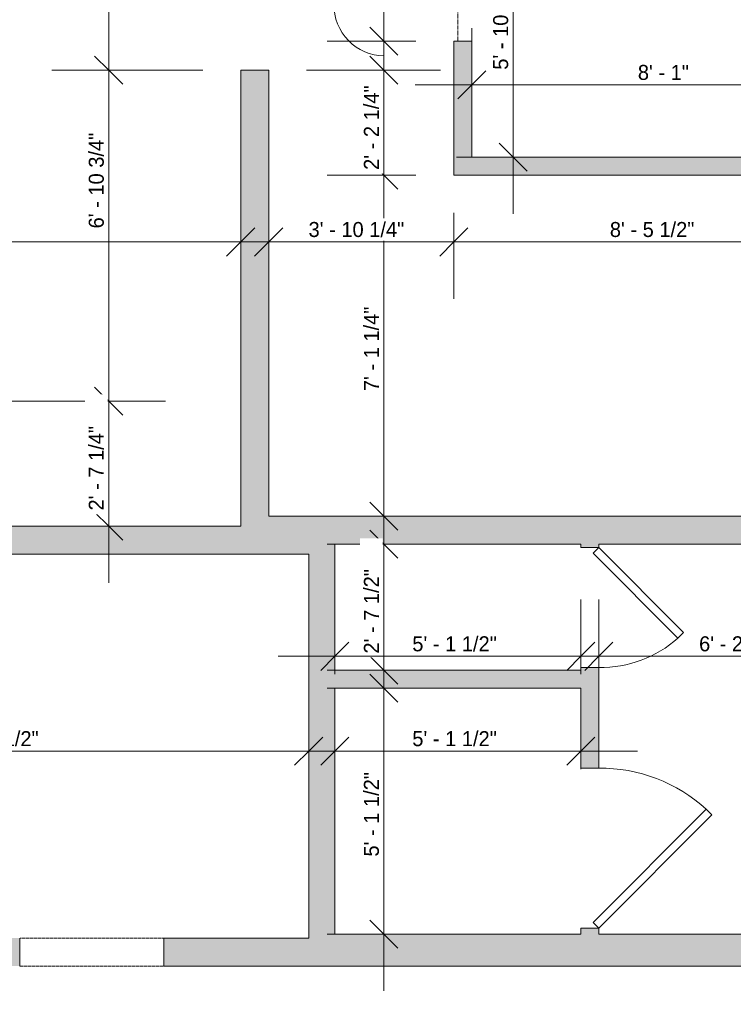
# Model space of a CAD drawing. Header units: inches. Extents: x -294 to 1117, y -522 to 519.
# Tile 5 of 8: x 19 to 197, y 20 to 266. Entities that reach past the tile are written whole.
import ezdxf

# ---------------------------------------------------------------- set-up
doc = ezdxf.new("R2010")
doc.units = ezdxf.units.IN
doc.header["$MEASUREMENT"] = 0
doc.linetypes.add('Dash', pattern=[0.23622, 0.11811, -0.11811])
doc.linetypes.add('Overhead', pattern=[0.15625, 0.09375, -0.0625])
for name, color, linetype, lineweight in [('A-ANNO-DIMS', 211, 'Continuous', 9), ('A-ANNO-DIMS-120', 211, 'Continuous', 9), ('A-AREA', 32, 'Dash', 9), ('A-DETL-GENF', 92, 'Overhead', 9), ('A-DETL-MEDM', 90, 'Continuous', 9), ('A-DOOR', 31, 'Continuous', 9), ('A-WALL', 90, 'Continuous', 9), ('A-WALL-PATT', 111, 'Continuous', 9)]:
    doc.layers.add(name, color=color, linetype=linetype, lineweight=lineweight)
doc.styles.add('Inter', font='txt', dxfattribs={"height": 3.75})
doc.dimstyles.new('Linear_-_1_32__Inter__Imperial__SMALL', dxfattribs={"dimscale": 12, "dimtxt": 4.969925, "dimasz": 0.585938, "dimexe": 1.181102, "dimexo": 0.787402, "dimgap": 0, "dimtad": 1, "dimrnd": 0.25, "dimzin": 1, "dimdsep": 46, "dimlunit": 4, "dimtxsty": 'Inter', "dimblk1": 'OBLIQUE', "dimblk2": 'OBLIQUE', "dimsah": 1, "dimcen": 0.09, "dimdle": 1.181102, "dimazin": 0, "dimtfac": 1, "dimtdec": 4, "dimtix": 1, "dimtmove": 0, "dimatfit": 3, "dimfxl": 1, "dimtvp": 1, "dimtfill": 1, "dimfrac": 2, "dimtolj": 1, "dimtzin": 0, "dimarcsym": 2})
doc.dimstyles.new('Linear_-_1_32__Inter__Imperial__SMALL_1', dxfattribs={"dimscale": 12, "dimtxt": 4.969925, "dimasz": 0.585938, "dimexe": 1.181102, "dimexo": 0.787402, "dimgap": 0, "dimtad": 1, "dimrnd": 0.25, "dimzin": 1, "dimdsep": 46, "dimlunit": 4, "dimtxsty": 'Inter', "dimblk1": 'OBLIQUE', "dimblk2": 'OBLIQUE', "dimsah": 1, "dimcen": 0.09, "dimdle": 1.181102, "dimazin": 0, "dimtfac": 1, "dimtdec": 4, "dimtix": 1, "dimtmove": 2, "dimatfit": 3, "dimfxl": 1, "dimtvp": 1, "dimtfill": 1, "dimfrac": 2, "dimtolj": 1, "dimtzin": 0, "dimarcsym": 2})
doc.dimstyles.new('Linear_-_1_32__Inter__Imperial__SMALL_2', dxfattribs={"dimscale": 12, "dimtxt": 4.969925, "dimasz": 0.585938, "dimexe": 1.181102, "dimexo": 0.787402, "dimgap": 0, "dimtad": 1, "dimrnd": 0.25, "dimzin": 1, "dimdsep": 46, "dimlunit": 4, "dimtxsty": 'Inter', "dimblk1": 'OBLIQUE', "dimblk2": 'OBLIQUE', "dimsah": 1, "dimcen": 0.09, "dimdle": 1.181102, "dimazin": 0, "dimtfac": 1, "dimtdec": 4, "dimtix": 1, "dimtmove": 1, "dimatfit": 3, "dimfxl": 1, "dimtvp": 1, "dimtfill": 1, "dimfrac": 2, "dimtolj": 1, "dimtzin": 0, "dimarcsym": 2})

# ---------------------------------------------------------------- blocks, each defined once
blk = doc.blocks.new('Planitar - Single Door_Flush Panel - 2_-6_ x 6_-8_ 45-4186511-Main Floor Dimension Plan')
at = {"layer": 'A-DOOR', "lineweight": 18}
for p, q in [((13.58, -0.83), (-7.63, -22.04)), ((15, -2.25), (-6.21, -23.46)), ((15, -2.25), (13.58, -0.83)), ((-6.21, -23.46), (-7.63, -22.04))]:
    blk.add_line(p, q, dxfattribs=at)
at = {"layer": 'A-DOOR'}
blk.add_arc((14.46, -2.55), 29.46, 179.4247, 221.4255, dxfattribs=at)
blk = doc.blocks.new('Planitar - Single Door_Flush Panel - 3_-4_ x 6_-8_ 45-4179040-Main Floor Dimension Plan')
at = {"layer": 'A-DOOR', "lineweight": 18}
for p, q in [((-8.28, 30.53), (-9.7, 29.11)), ((20, 2.25), (-8.28, 30.53)), ((18.58, 0.83), (-9.7, 29.11)), ((20, 2.25), (18.58, 0.83))]:
    blk.add_line(p, q, dxfattribs=at)
at = {"layer": 'A-DOOR'}
blk.add_arc((19.46, 2.55), 39.46, 137.668, 180.4295, dxfattribs=at)
blk = doc.blocks.new('Planitar - Opening - 3_-0_ x 6_-8_-4179213-Main Floor Dimension Plan')
at = {"layer": 'A-DETL-GENF'}
for p, q in [((17.68, 3.5), (-18.32, 3.5)), ((-18.32, -3.5), (17.68, -3.5))]:
    blk.add_line(p, q, dxfattribs=at)
at = {"layer": 'A-DETL-MEDM'}
for p, q in [((-18.32, 3.5), (-18.32, -3.5)), ((17.68, -3.5), (17.68, 3.5))]:
    blk.add_line(p, q, dxfattribs=at)
blk = doc.blocks.new('DIMBLOCK14-Main Floor Dimension Plan')
at = {"layer": 'A-ANNO-DIMS-120'}
for p, q in [((142.17, 217.44), (142.17, 316.54)), ((146.64, 302.37), (127.99, 302.37)), ((142.17, 302.37), (146.64, 302.37)), ((146.64, 231.62), (127.99, 231.62)), ((142.17, 231.62), (146.64, 231.62))]:
    blk.add_line(p, q, dxfattribs=at)
at = {"layer": 'A-ANNO-DIMS-120', "lineweight": 35}
for p, q in [((142.17, 302.37), (138.65, 305.88)), ((142.17, 302.37), (145.68, 298.85)), ((142.17, 231.62), (138.65, 235.13)), ((142.17, 231.62), (145.68, 228.1))]:
    blk.add_line(p, q, dxfattribs=at)
at = {"layer": 'A-ANNO-DIMS-120', "color": 0, "insert": (137.18, 253.48), "char_height": 3.75, "width": 32.4288, "attachment_point": 1, "rotation": 90, "line_spacing_factor": 0.993985, "style": 'Inter', "bg_fill": 3, "box_fill_scale": 1.25, "bg_fill_color": 256, "bg_fill_true_color": 13158600, "bg_fill_transparency": 0}
blk.add_mtext('5\' - 10 3/4"', dxfattribs=at)
blk = doc.blocks.new('_Oblique')
at = {"color": 0, "linetype": 'ByBlock', "lineweight": -2}
blk.add_line((-0.5, -0.5), (0.5, 0.5), dxfattribs=at)
blk = doc.blocks.new('DIMBLOCK15-Main Floor Dimension Plan')
at = {"layer": 'A-ANNO-DIMS-120'}
for p, q in [((109.86, 127.69), (109.86, 241.29)), ((117.89, 227.12), (95.69, 227.12)), ((109.86, 227.12), (117.89, 227.12)), ((114.34, 141.87), (95.69, 141.87)), ((109.86, 141.87), (114.34, 141.87))]:
    blk.add_line(p, q, dxfattribs=at)
at = {"layer": 'A-ANNO-DIMS-120', "lineweight": 35}
for p, q in [((109.86, 227.12), (106.35, 230.63)), ((109.86, 227.12), (113.38, 223.6)), ((109.86, 141.87), (106.35, 145.38)), ((109.86, 141.87), (113.38, 138.35))]:
    blk.add_line(p, q, dxfattribs=at)
at = {"layer": 'A-ANNO-DIMS-120', "color": 0, "insert": (104.87, 173.12), "char_height": 3.75, "width": 27.2849, "attachment_point": 1, "rotation": 90, "line_spacing_factor": 0.993985, "style": 'Inter', "bg_fill": 3, "box_fill_scale": 1.25, "bg_fill_color": 256, "bg_fill_true_color": 13158600, "bg_fill_transparency": 0}
blk.add_mtext('7\' - 1 1/4"', dxfattribs=at)
blk = doc.blocks.new('DIMBLOCK16-Main Floor Dimension Plan')
at = {"layer": 'A-ANNO-DIMS-120', "lineweight": 35}
for p, q in [((109.86, 253.37), (106.35, 256.88)), ((109.86, 253.37), (113.38, 249.85)), ((109.86, 227.12), (106.35, 230.63)), ((109.86, 227.12), (113.38, 223.6))]:
    blk.add_line(p, q, dxfattribs=at)
at = {"layer": 'A-ANNO-DIMS-120'}
for p, q in [((90.54, 253.37), (124.03, 253.37)), ((109.86, 253.37), (90.54, 253.37)), ((109.86, 212.94), (109.86, 253.37)), ((117.89, 227.12), (95.69, 227.12)), ((109.86, 227.12), (117.89, 227.12))]:
    blk.add_line(p, q, dxfattribs=at)
at = {"layer": 'A-ANNO-DIMS-120', "color": 0, "insert": (104.87, 228.44), "char_height": 3.75, "width": 28.3286, "attachment_point": 1, "rotation": 90, "line_spacing_factor": 0.993985, "style": 'Inter', "bg_fill": 3, "box_fill_scale": 1.25, "bg_fill_color": 256, "bg_fill_true_color": 13158600, "bg_fill_transparency": 0}
blk.add_mtext('2\' - 2 1/4"', dxfattribs=at)
blk = doc.blocks.new('DIMBLOCK17-Main Floor Dimension Plan')
at = {"layer": 'A-ANNO-DIMS-120', "lineweight": 35}
for p, q in [((109.86, 260.62), (106.35, 264.13)), ((109.86, 260.62), (113.38, 257.1)), ((109.86, 253.37), (106.35, 256.88)), ((109.86, 253.37), (113.38, 249.85))]:
    blk.add_line(p, q, dxfattribs=at)
at = {"layer": 'A-ANNO-DIMS-120'}
for p, q in [((117.89, 260.62), (95.69, 260.62)), ((109.86, 253.37), (109.86, 260.62)), ((109.86, 260.62), (117.89, 260.62)), ((90.54, 253.37), (124.03, 253.37)), ((109.86, 253.37), (90.54, 253.37))]:
    blk.add_line(p, q, dxfattribs=at)
blk.add_ellipse((109.86, 269.88), major_axis=(0, 12.89), ratio=0.970349, start_param=1.570796, end_param=3.141593, dxfattribs=at)
at = {"layer": 'A-ANNO-DIMS-120', "color": 0, "insert": (95.47, 269.88), "char_height": 3.75, "width": 28.254, "attachment_point": 1, "rotation": 90, "line_spacing_factor": 0.993985, "style": 'Inter', "bg_fill": 3, "box_fill_scale": 1.25, "bg_fill_color": 256, "bg_fill_true_color": 13158600, "bg_fill_transparency": 0}
blk.add_mtext('0\' - 7 1/4"', dxfattribs=at)
blk = doc.blocks.new('DIMBLOCK18-Main Floor Dimension Plan')
at = {"layer": 'A-ANNO-DIMS-120', "lineweight": 35}
for p, q in [((109.86, 302.37), (106.35, 305.88)), ((109.86, 302.37), (113.38, 298.85)), ((109.86, 260.62), (106.35, 264.13)), ((109.86, 260.62), (113.38, 257.1))]:
    blk.add_line(p, q, dxfattribs=at)
at = {"layer": 'A-ANNO-DIMS-120'}
for p, q in [((116.64, 302.37), (95.69, 302.37)), ((109.86, 260.62), (109.86, 302.37)), ((109.86, 302.37), (116.64, 302.37)), ((117.89, 260.62), (95.69, 260.62)), ((109.86, 260.62), (117.89, 260.62))]:
    blk.add_line(p, q, dxfattribs=at)
at = {"layer": 'A-ANNO-DIMS-120', "color": 0, "insert": (104.87, 269.16), "char_height": 3.75, "width": 29.5959, "attachment_point": 1, "rotation": 90, "line_spacing_factor": 0.993985, "style": 'Inter', "bg_fill": 3, "box_fill_scale": 1.25, "bg_fill_color": 256, "bg_fill_true_color": 13158600, "bg_fill_transparency": 0}
blk.add_mtext('3\' - 5 3/4"', dxfattribs=at)
blk = doc.blocks.new('DIMBLOCK20-Main Floor Dimension Plan')
at = {"layer": 'A-ANNO-DIMS-120'}
for p, q in [((41.09, 351.54), (41.09, 253.37)), ((36.61, 337.37), (55.26, 337.37)), ((41.09, 337.37), (36.61, 337.37)), ((64.64, 253.37), (26.91, 253.37)), ((41.09, 253.37), (64.64, 253.37))]:
    blk.add_line(p, q, dxfattribs=at)
at = {"layer": 'A-ANNO-DIMS-120', "lineweight": 35}
for p, q in [((41.09, 337.37), (37.57, 340.88)), ((41.09, 337.37), (44.6, 333.85)), ((41.09, 253.37), (37.57, 256.88)), ((41.09, 253.37), (44.6, 249.85))]:
    blk.add_line(p, q, dxfattribs=at)
at = {"layer": 'A-ANNO-DIMS-120', "color": 0, "insert": (36.1, 288.1), "char_height": 3.75, "width": 17.4444, "attachment_point": 1, "rotation": 90, "line_spacing_factor": 0.993985, "style": 'Inter', "bg_fill": 3, "box_fill_scale": 1.25, "bg_fill_color": 256, "bg_fill_true_color": 13158600, "bg_fill_transparency": 0}
blk.add_mtext('7\' - 0"', dxfattribs=at)
blk = doc.blocks.new('DIMBLOCK21-Main Floor Dimension Plan')
at = {"layer": 'A-ANNO-DIMS-120', "lineweight": 35}
for p, q in [((41.09, 253.37), (37.57, 256.88)), ((41.09, 253.37), (44.6, 249.85)), ((41.09, 170.62), (37.57, 174.13)), ((41.09, 170.62), (44.6, 167.1))]:
    blk.add_line(p, q, dxfattribs=at)
at = {"layer": 'A-ANNO-DIMS-120'}
for p, q in [((64.64, 253.37), (26.91, 253.37)), ((41.09, 253.37), (41.09, 170.62)), ((41.09, 253.37), (64.64, 253.37)), ((-48.96, 170.62), (55.26, 170.62)), ((41.09, 170.62), (-48.96, 170.62))]:
    blk.add_line(p, q, dxfattribs=at)
at = {"layer": 'A-ANNO-DIMS-120', "color": 0, "insert": (36.1, 213.81), "char_height": 3.75, "width": 32.5779, "attachment_point": 1, "rotation": 90, "line_spacing_factor": 0.993985, "style": 'Inter', "bg_fill": 3, "box_fill_scale": 1.25, "bg_fill_color": 256, "bg_fill_true_color": 13158600, "bg_fill_transparency": 0}
blk.add_mtext('6\' - 10 3/4"', dxfattribs=at)
blk = doc.blocks.new('DIMBLOCK22-Main Floor Dimension Plan')
at = {"layer": 'A-ANNO-DIMS-120', "lineweight": 35}
for p, q in [((41.09, 170.62), (37.57, 174.13)), ((41.09, 170.62), (44.6, 167.1)), ((41.09, 139.37), (37.57, 142.88)), ((41.09, 139.37), (44.6, 135.85))]:
    blk.add_line(p, q, dxfattribs=at)
at = {"layer": 'A-ANNO-DIMS-120'}
for p, q in [((-48.96, 170.62), (55.26, 170.62)), ((41.09, 170.62), (-48.96, 170.62)), ((41.09, 170.62), (41.09, 125.19)), ((36.61, 139.37), (55.26, 139.37)), ((41.09, 139.37), (36.61, 139.37))]:
    blk.add_line(p, q, dxfattribs=at)
at = {"layer": 'A-ANNO-DIMS-120', "color": 0, "insert": (36.1, 143.28), "char_height": 3.75, "width": 28.1049, "attachment_point": 1, "rotation": 90, "line_spacing_factor": 0.993985, "style": 'Inter', "bg_fill": 3, "box_fill_scale": 1.25, "bg_fill_color": 256, "bg_fill_true_color": 13158600, "bg_fill_transparency": 0}
blk.add_mtext('2\' - 7 1/4"', dxfattribs=at)
blk = doc.blocks.new('DIMBLOCK34-Main Floor Dimension Plan')
at = {"layer": 'A-ANNO-DIMS-120'}
for p, q in [((131.84, 245.22), (131.84, 263.87)), ((228.84, 245.22), (228.84, 263.87)), ((117.66, 249.7), (243.01, 249.7)), ((131.84, 249.7), (131.84, 245.22)), ((228.84, 249.7), (228.84, 245.22))]:
    blk.add_line(p, q, dxfattribs=at)
at = {"layer": 'A-ANNO-DIMS-120', "lineweight": 35}
for p, q in [((131.84, 249.7), (135.35, 253.21)), ((228.84, 249.7), (232.35, 253.21)), ((131.84, 249.7), (128.32, 246.18)), ((228.84, 249.7), (225.32, 246.18))]:
    blk.add_line(p, q, dxfattribs=at)
at = {"layer": 'A-ANNO-DIMS-120', "color": 0, "insert": (173.35, 254.69), "char_height": 3.75, "width": 16.7735, "attachment_point": 1, "line_spacing_factor": 0.993985, "style": 'Inter', "bg_fill": 3, "box_fill_scale": 1.25, "bg_fill_color": 256, "bg_fill_true_color": 13158600, "bg_fill_transparency": 0}
blk.add_mtext('8\' - 1"', dxfattribs=at)
blk = doc.blocks.new('DIMBLOCK35-Main Floor Dimension Plan')
at = {"layer": 'A-ANNO-DIMS-120'}
for p, q in [((81.09, 205.94), (81.09, 224.59)), ((127.34, 217.67), (127.34, 196.24)), ((127.34, 210.42), (127.34, 217.67)), ((66.91, 210.42), (127.34, 210.42)), ((81.09, 210.42), (81.09, 205.94))]:
    blk.add_line(p, q, dxfattribs=at)
at = {"layer": 'A-ANNO-DIMS-120', "lineweight": 35}
for p, q in [((81.09, 210.42), (84.6, 213.93)), ((127.34, 210.42), (130.85, 213.93)), ((81.09, 210.42), (77.57, 206.9)), ((127.34, 210.42), (123.82, 206.9))]:
    blk.add_line(p, q, dxfattribs=at)
at = {"layer": 'A-ANNO-DIMS-120', "color": 0, "insert": (91.04, 215.41), "char_height": 3.75, "width": 31.6087, "attachment_point": 1, "line_spacing_factor": 0.993985, "style": 'Inter', "bg_fill": 3, "box_fill_scale": 1.25, "bg_fill_color": 256, "bg_fill_true_color": 13158600, "bg_fill_transparency": 0}
blk.add_mtext('3\' - 10 1/4"', dxfattribs=at)
blk = doc.blocks.new('DIMBLOCK36-Main Floor Dimension Plan')
at = {"layer": 'A-ANNO-DIMS-120'}
for p, q in [((228.84, 205.94), (228.84, 224.59)), ((127.34, 217.67), (127.34, 196.24)), ((127.34, 210.42), (127.34, 217.67)), ((127.34, 210.42), (243.01, 210.42)), ((228.84, 210.42), (228.84, 205.94))]:
    blk.add_line(p, q, dxfattribs=at)
at = {"layer": 'A-ANNO-DIMS-120', "lineweight": 35}
for p, q in [((127.34, 210.42), (130.85, 213.93)), ((228.84, 210.42), (232.35, 213.93)), ((127.34, 210.42), (123.82, 206.9)), ((228.84, 210.42), (225.32, 206.9))]:
    blk.add_line(p, q, dxfattribs=at)
at = {"layer": 'A-ANNO-DIMS-120', "color": 0, "insert": (166.35, 215.41), "char_height": 3.75, "width": 28.1795, "attachment_point": 1, "line_spacing_factor": 0.993985, "style": 'Inter', "bg_fill": 3, "box_fill_scale": 1.25, "bg_fill_color": 256, "bg_fill_true_color": 13158600, "bg_fill_transparency": 0}
blk.add_mtext('8\' - 5 1/2"', dxfattribs=at)
blk = doc.blocks.new('DIMBLOCK40-Main Floor Dimension Plan')
at = {"layer": 'A-ANNO-DIMS-120'}
for p, q in [((-62.41, 180.07), (-62.41, 224.59)), ((74.09, 205.94), (74.09, 224.59)), ((-62.41, 210.42), (88.26, 210.42)), ((-62.41, 210.42), (-62.41, 180.07)), ((74.09, 210.42), (74.09, 205.94))]:
    blk.add_line(p, q, dxfattribs=at)
at = {"layer": 'A-ANNO-DIMS-120', "lineweight": 35}
for p, q in [((-62.41, 210.42), (-58.9, 213.93)), ((74.09, 210.42), (77.6, 213.93)), ((-62.41, 210.42), (-65.93, 206.9)), ((74.09, 210.42), (70.57, 206.9))]:
    blk.add_line(p, q, dxfattribs=at)
at = {"layer": 'A-ANNO-DIMS-120', "color": 0, "insert": (-6.84, 215.41), "char_height": 3.75, "width": 30.4159, "attachment_point": 1, "line_spacing_factor": 0.993985, "style": 'Inter', "bg_fill": 3, "box_fill_scale": 1.25, "bg_fill_color": 256, "bg_fill_true_color": 13158600, "bg_fill_transparency": 0}
blk.add_mtext('11\' - 4 1/2"', dxfattribs=at)
blk = doc.blocks.new('DIMBLOCK44-Main Floor Dimension Plan')
at = {"layer": 'A-ANNO-DIMS-120'}
for p, q in [((-66.41, 122.92), (-66.41, 68.95)), ((-66.41, 83.12), (-66.41, 122.92)), ((91.09, 78.64), (91.09, 97.29)), ((-66.41, 83.12), (105.26, 83.12)), ((91.09, 83.12), (91.09, 78.64))]:
    blk.add_line(p, q, dxfattribs=at)
at = {"layer": 'A-ANNO-DIMS-120', "lineweight": 35}
for p, q in [((-66.41, 83.12), (-62.9, 86.64)), ((91.09, 83.12), (94.6, 86.64)), ((-66.41, 83.12), (-69.93, 79.61)), ((91.09, 83.12), (87.57, 79.61))]:
    blk.add_line(p, q, dxfattribs=at)
at = {"layer": 'A-ANNO-DIMS-120', "color": 0, "insert": (-0.34, 88.11), "char_height": 3.75, "width": 30.4159, "attachment_point": 1, "line_spacing_factor": 0.993985, "style": 'Inter', "bg_fill": 3, "box_fill_scale": 1.25, "bg_fill_color": 256, "bg_fill_true_color": 13158600, "bg_fill_transparency": 0}
blk.add_mtext('13\' - 1 1/2"', dxfattribs=at)
blk = doc.blocks.new('DIMBLOCK51-Main Floor Dimension Plan')
at = {"layer": 'A-ANNO-DIMS-120'}
for p, q in [((215.94, 12.91), (215.94, 43.54)), ((220.41, 29.37), (201.76, 29.37)), ((215.94, 29.37), (220.41, 29.37)), ((255.89, 12.91), (201.76, 12.91)), ((215.94, 12.91), (255.89, 12.91))]:
    blk.add_line(p, q, dxfattribs=at)
at = {"layer": 'A-ANNO-DIMS-120', "lineweight": 35}
for p, q in [((215.94, 29.37), (212.42, 32.88)), ((215.94, 29.37), (219.45, 25.85)), ((215.94, 12.91), (212.42, 16.42)), ((215.94, 12.91), (219.45, 9.39))]:
    blk.add_line(p, q, dxfattribs=at)
at = {"layer": 'A-ANNO-DIMS-120'}
blk.add_ellipse((215.94, -0.05), major_axis=(-28.93, 0), ratio=0.732312, start_param=4.712389, end_param=6.283185, dxfattribs=at)
at = {"layer": 'A-ANNO-DIMS-120', "color": 0, "insert": (185.12, -22.97), "char_height": 3.75, "width": 27.5085, "attachment_point": 1, "rotation": 90, "line_spacing_factor": 0.993985, "style": 'Inter', "bg_fill": 3, "box_fill_scale": 1.25, "bg_fill_color": 256, "bg_fill_true_color": 13158600, "bg_fill_transparency": 0}
blk.add_mtext('1\' - 4 1/2"', dxfattribs=at)
blk = doc.blocks.new('DIMBLOCK65-Main Floor Dimension Plan')
at = {"layer": 'A-ANNO-DIMS-120'}
for p, q in [((109.86, 89.19), (109.86, 149.04)), ((114.34, 134.87), (95.69, 134.87)), ((109.86, 134.87), (114.34, 134.87)), ((114.34, 103.37), (95.69, 103.37)), ((109.86, 103.37), (114.34, 103.37))]:
    blk.add_line(p, q, dxfattribs=at)
at = {"layer": 'A-ANNO-DIMS-120', "lineweight": 35}
for p, q in [((109.86, 134.87), (106.35, 138.38)), ((109.86, 134.87), (113.38, 131.35)), ((109.86, 103.37), (106.35, 106.88)), ((109.86, 103.37), (113.38, 99.85))]:
    blk.add_line(p, q, dxfattribs=at)
at = {"layer": 'A-ANNO-DIMS-120', "color": 0, "insert": (104.87, 107.5), "char_height": 3.75, "width": 27.8813, "attachment_point": 1, "rotation": 90, "line_spacing_factor": 0.993985, "style": 'Inter', "bg_fill": 3, "box_fill_scale": 1.25, "bg_fill_color": 256, "bg_fill_true_color": 13158600, "bg_fill_transparency": 0}
blk.add_mtext('2\' - 7 1/2"', dxfattribs=at)
blk = doc.blocks.new('DIMBLOCK66-Main Floor Dimension Plan')
at = {"layer": 'A-ANNO-DIMS-120'}
for p, q in [((109.86, 23.19), (109.86, 113.04)), ((114.34, 98.87), (95.69, 98.87)), ((109.86, 98.87), (114.34, 98.87)), ((114.34, 37.37), (95.69, 37.37)), ((109.86, 37.37), (114.34, 37.37))]:
    blk.add_line(p, q, dxfattribs=at)
at = {"layer": 'A-ANNO-DIMS-120', "lineweight": 35}
for p, q in [((109.86, 98.87), (106.35, 102.38)), ((109.86, 98.87), (113.38, 95.35)), ((109.86, 37.37), (106.35, 40.88)), ((109.86, 37.37), (113.38, 33.85))]:
    blk.add_line(p, q, dxfattribs=at)
at = {"layer": 'A-ANNO-DIMS-120', "color": 0, "insert": (104.87, 56.75), "char_height": 3.75, "width": 27.2849, "attachment_point": 1, "rotation": 90, "line_spacing_factor": 0.993985, "style": 'Inter', "bg_fill": 3, "box_fill_scale": 1.25, "bg_fill_color": 256, "bg_fill_true_color": 13158600, "bg_fill_transparency": 0}
blk.add_mtext('5\' - 1 1/2"', dxfattribs=at)
blk = doc.blocks.new('DIMBLOCK67-Main Floor Dimension Plan')
at = {"layer": 'A-ANNO-DIMS-120'}
for p, q in [((97.59, 78.64), (97.59, 97.29)), ((159.09, 78.64), (159.09, 97.29)), ((83.41, 83.12), (173.26, 83.12)), ((97.59, 83.12), (97.59, 78.64)), ((159.09, 83.12), (159.09, 78.64))]:
    blk.add_line(p, q, dxfattribs=at)
at = {"layer": 'A-ANNO-DIMS-120', "lineweight": 35}
for p, q in [((97.59, 83.12), (101.1, 86.64)), ((159.09, 83.12), (162.6, 86.64)), ((97.59, 83.12), (94.07, 79.61)), ((159.09, 83.12), (155.57, 79.61))]:
    blk.add_line(p, q, dxfattribs=at)
at = {"layer": 'A-ANNO-DIMS-120', "color": 0, "insert": (116.97, 88.11), "char_height": 3.75, "width": 27.2849, "attachment_point": 1, "line_spacing_factor": 0.993985, "style": 'Inter', "bg_fill": 3, "box_fill_scale": 1.25, "bg_fill_color": 256, "bg_fill_true_color": 13158600, "bg_fill_transparency": 0}
blk.add_mtext('5\' - 1 1/2"', dxfattribs=at)
blk = doc.blocks.new('DIMBLOCK68-Main Floor Dimension Plan')
at = {"layer": 'A-ANNO-DIMS-120'}
for p, q in [((97.59, 102.35), (97.59, 121)), ((159.09, 102.35), (159.09, 121)), ((83.41, 106.82), (173.26, 106.82)), ((97.59, 106.82), (97.59, 102.35)), ((159.09, 106.82), (159.09, 102.35))]:
    blk.add_line(p, q, dxfattribs=at)
at = {"layer": 'A-ANNO-DIMS-120', "lineweight": 35}
for p, q in [((97.59, 106.82), (101.1, 110.34)), ((159.09, 106.82), (162.6, 110.34)), ((97.59, 106.82), (94.07, 103.31)), ((159.09, 106.82), (155.57, 103.31))]:
    blk.add_line(p, q, dxfattribs=at)
at = {"layer": 'A-ANNO-DIMS-120', "color": 0, "insert": (116.97, 111.82), "char_height": 3.75, "width": 27.2849, "attachment_point": 1, "line_spacing_factor": 0.993985, "style": 'Inter', "bg_fill": 3, "box_fill_scale": 1.25, "bg_fill_color": 256, "bg_fill_true_color": 13158600, "bg_fill_transparency": 0}
blk.add_mtext('5\' - 1 1/2"', dxfattribs=at)
blk = doc.blocks.new('DIMBLOCK69-Main Floor Dimension Plan')
at = {"layer": 'A-ANNO-DIMS-120'}
for p, q in [((163.59, 102.35), (163.59, 121)), ((238.34, 102.35), (238.34, 121)), ((149.41, 106.82), (252.51, 106.82)), ((163.59, 106.82), (163.59, 102.35)), ((238.34, 106.82), (238.34, 102.35))]:
    blk.add_line(p, q, dxfattribs=at)
at = {"layer": 'A-ANNO-DIMS-120', "lineweight": 35}
for p, q in [((163.59, 106.82), (167.1, 110.34)), ((238.34, 106.82), (241.85, 110.34)), ((163.59, 106.82), (160.07, 103.31)), ((238.34, 106.82), (234.82, 103.31))]:
    blk.add_line(p, q, dxfattribs=at)
at = {"layer": 'A-ANNO-DIMS-120', "color": 0, "insert": (188.66, 111.82), "char_height": 3.75, "width": 29.5214, "attachment_point": 1, "line_spacing_factor": 0.993985, "style": 'Inter', "bg_fill": 3, "box_fill_scale": 1.25, "bg_fill_color": 256, "bg_fill_true_color": 13158600, "bg_fill_transparency": 0}
blk.add_mtext('6\' - 2 3/4"', dxfattribs=at)

msp = doc.modelspace()

# ---------------------------------------------------------------- hatches: boundary and pattern name
at = {"layer": 'A-WALL-PATT'}
for points in [[(127.338, 231.618), (131.838, 231.618), (131.838, 260.618), (127.338, 260.618)], [(74.088, 139.368), (77.588, 139.368), (77.588, 141.868), (81.088, 141.868), (81.088, 253.368), (74.088, 253.368), (74.088, 159.207)], [(213.276, 227.118), (228.838, 227.118), (228.838, 231.618), (127.338, 231.618), (127.338, 227.118)], [(97.588, 132.368), (97.588, 141.868), (77.588, 141.868), (77.588, 132.368), (91.088, 132.368)], [(97.588, 134.868), (231.088, 134.868), (231.088, 141.868), (97.588, 141.868)], [(91.088, 36.368), (94.338, 36.368), (94.338, 37.368), (97.588, 37.368), (97.588, 132.368), (91.088, 132.368)], [(97.588, 98.868), (159.088, 98.868), (159.088, 103.368), (97.588, 103.368)], [(238.338, 29.368), (238.338, 37.368), (94.338, 37.368), (94.338, 29.368), (213.276, 29.368)]]:
    msp.add_hatch(color=9, dxfattribs=at).paths.add_polyline_path(points, flags=0)
h = msp.add_hatch(color=9, dxfattribs=at)
h.paths.add_polyline_path([(-51.787, 132.368), (-51.787, 139.368), (-66.412, 139.368), (-66.412, 132.368)], flags=0)
h.paths.add_polyline_path([(77.588, 132.368), (77.588, 139.368), (-2.787, 139.368), (-2.787, 132.368), (18.32, 132.368)], flags=0)
h = msp.add_hatch(color=9, dxfattribs=at)
h.paths.add_polyline_path([(163.588, 37.368), (163.588, 38.868), (159.088, 38.868), (159.088, 37.368)], flags=0)
h.paths.add_polyline_path([(163.588, 78.868), (163.588, 103.993), (159.088, 103.993), (159.088, 78.868)], flags=0)
h.paths.add_polyline_path([(159.088, 133.993), (163.588, 133.993), (163.588, 134.868), (159.088, 134.868)], flags=0)
h = msp.add_hatch(color=254, dxfattribs=at)
h.paths.add_polyline_path([(-30.539, 29.368), (18.838, 29.368), (18.838, 36.368), (-30.539, 36.368)], flags=0)
h.paths.add_polyline_path([(94.338, 29.368), (94.338, 36.368), (54.838, 36.368), (54.838, 29.368)], flags=0)
h.paths.add_polyline_path([(-65.539, 29.368), (-65.539, 36.368), (-132.412, 36.368), (-132.412, 29.368), (-83.162, 29.368)], flags=0)

# ---------------------------------------------------------------- linework, layer by layer
at = {"layer": 'A-AREA'}
msp.add_line((128.338, 302.368), (128.338, 260.618), dxfattribs=at)
at = {"layer": 'A-WALL'}
for p, q in [((131.838, 260.618), (127.338, 260.618)), ((127.338, 260.618), (127.338, 227.118)), ((131.838, 231.618), (131.838, 260.618)), ((81.088, 253.368), (74.088, 253.368)), ((74.088, 253.368), (74.088, 139.368)), ((81.088, 141.868), (81.088, 253.368)), ((228.838, 231.618), (131.838, 231.618)), ((127.338, 227.118), (228.838, 227.118)), ((228.838, 141.868), (81.088, 141.868)), ((74.088, 139.368), (-2.787, 139.368)), ((97.588, 134.868), (159.088, 134.868)), ((97.588, 103.368), (97.588, 134.868)), ((159.088, 134.868), (159.088, 133.993)), ((159.088, 133.993), (163.588, 133.993)), ((163.588, 134.868), (238.338, 134.868)), ((163.588, 133.993), (163.588, 134.868)), ((-2.787, 132.368), (91.088, 132.368)), ((91.088, 132.368), (91.088, 36.368)), ((159.088, 103.993), (159.088, 103.368)), ((163.588, 103.993), (159.088, 103.993)), ((163.588, 78.868), (163.588, 103.993)), ((159.088, 103.368), (97.588, 103.368)), ((97.588, 98.868), (159.088, 98.868)), ((97.588, 37.368), (97.588, 98.868)), ((159.088, 98.868), (159.088, 78.868)), ((159.088, 78.868), (163.588, 78.868)), ((159.088, 37.368), (97.588, 37.368)), ((159.088, 38.868), (159.088, 37.368)), ((163.588, 38.868), (159.088, 38.868)), ((163.588, 37.368), (163.588, 38.868)), ((238.338, 37.368), (163.588, 37.368)), ((91.088, 36.368), (54.838, 36.368)), ((54.838, 29.368), (242.838, 29.368))]:
    msp.add_line(p, q, dxfattribs=at)

# ---------------------------------------------------------------- block references
at = {"layer": 'A-DOOR'}
for name, p, rotation in [('Planitar - Single Door_Flush Panel - 2_-6_ x 6_-8_ 45-4186511-Main Floor Dimension Plan', (161.338, 118.993), 89.99999999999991), ('Planitar - Single Door_Flush Panel - 3_-4_ x 6_-8_ 45-4179040-Main Floor Dimension Plan', (161.338, 58.868), 269.9999999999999), ('Planitar - Opening - 3_-0_ x 6_-8_-4179213-Main Floor Dimension Plan', (36.516, 32.868), 180)]:
    msp.add_blockref(name, p, dxfattribs=dict(at, rotation=rotation))

# ---------------------------------------------------------------- next in the draw order: dimensions: what is measured, and where the dimension line sits
at = {"layer": 'A-ANNO-DIMS'}
for base, p1, p2, override, picture, middle in [((41.088, 253.368), (46.059, 337.368), (74.088, 253.368), {"dimpost": '<>', "dimfxl": 88.552807}, 'DIMBLOCK20-Main Floor Dimension Plan', (39.161, 295.368)), ((142.168, 302.368), (137.196, 231.618), (137.196, 302.368), {"dimpost": '<>', "dimfxl": 70.75}, 'DIMBLOCK14-Main Floor Dimension Plan', (139.923, 266.993))]:
    dim = msp.add_linear_dim(base=base, p1=p1, p2=p2, angle=90, dimstyle='Linear_-_1_32__Inter__Imperial__SMALL', override=override, dxfattribs=at)
    dim.commit()
    dim.dimension.update_dxf_attribs({"geometry": picture, "text_midpoint": middle})
dim = msp.add_linear_dim(base=(215.935, 29.368), p1=(265.338, 12.909), p2=(210.963, 29.368), angle=90, dimstyle='Linear_-_1_32__Inter__Imperial__SMALL_2', override={"dimpost": '<>', "dimfxl": 56.811142}, dxfattribs=at)
dim.commit()
dim.dimension.update_dxf_attribs({"geometry": 'DIMBLOCK51-Main Floor Dimension Plan', "text_midpoint": (187.619, -9.216), "dimtype": 160, "text_rotation": 90})

# ---------------------------------------------------------------- next in the draw order: dimensions: what is measured, and where the dimension line sits
dim = msp.add_linear_dim(base=(41.088, 170.618), p1=(74.088, 253.368), p2=(-58.412, 170.618), angle=90, dimstyle='Linear_-_1_32__Inter__Imperial__SMALL_1', override={"dimpost": '<>', "dimfxl": 156.217197}, dxfattribs=at)
dim.commit()
dim.dimension.update_dxf_attribs({"geometry": 'DIMBLOCK21-Main Floor Dimension Plan', "text_midpoint": (38.595, 230.099), "dimtype": 160, "text_rotation": 90})
dim = msp.add_linear_dim(base=(109.861, 227.118), p1=(104.889, 141.868), p2=(127.338, 227.118), angle=90, dimstyle='Linear_-_1_32__Inter__Imperial__SMALL', override={"dimpost": '<>', "dimfxl": 88.156227}, dxfattribs=at)
dim.commit()
dim.dimension.update_dxf_attribs({"geometry": 'DIMBLOCK15-Main Floor Dimension Plan', "text_midpoint": (107.616, 184.493)})

# ---------------------------------------------------------------- next in the draw order: dimensions: what is measured, and where the dimension line sits
for base, p1, p2, override, picture, middle in [((109.861, 253.368), (127.338, 227.118), (81.088, 253.368), {"dimpost": '<>', "dimfxl": 53.180118}, 'DIMBLOCK16-Main Floor Dimension Plan', (107.616, 240.243)), ((41.088, 139.368), (-58.412, 170.618), (46.059, 139.368), {"dimpost": '<>', "dimfxl": 109.045157}, 'DIMBLOCK22-Main Floor Dimension Plan', (38.843, 154.993))]:
    dim = msp.add_linear_dim(base=base, p1=p1, p2=p2, angle=90, dimstyle='Linear_-_1_32__Inter__Imperial__SMALL', override=override, dxfattribs=at)
    dim.commit()
    dim.dimension.update_dxf_attribs({"geometry": picture, "text_midpoint": middle})

# ---------------------------------------------------------------- next in the draw order: dimensions: what is measured, and where the dimension line sits
dim = msp.add_linear_dim(base=(109.861, 260.618), p1=(81.088, 253.368), p2=(127.338, 260.618), angle=90, dimstyle='Linear_-_1_32__Inter__Imperial__SMALL_2', override={"dimpost": '<>', "dimfxl": 46.814795}, dxfattribs=at)
dim.commit()
dim.dimension.update_dxf_attribs({"geometry": 'DIMBLOCK17-Main Floor Dimension Plan', "text_midpoint": (97.969, 284.008), "dimtype": 160, "text_rotation": 90})
for base, p1, p2, override, picture, middle in [((127.338, 210.416), (81.088, 215.388), (127.338, 227.118), {"dimpost": '<>', "dimfxl": 47.714446}, 'DIMBLOCK35-Main Floor Dimension Plan', (104.213, 212.661)), ((91.088, 83.121), (-66.412, 132.368), (91.088, 88.093), {"dimpost": '<>', "dimfxl": 163.604923}, 'DIMBLOCK44-Main Floor Dimension Plan', (12.338, 85.366))]:
    dim = msp.add_linear_dim(base=base, p1=p1, p2=p2, dimstyle='Linear_-_1_32__Inter__Imperial__SMALL', override=override, dxfattribs=at)
    dim.commit()
    dim.dimension.update_dxf_attribs({"geometry": picture, "text_midpoint": middle})

# ---------------------------------------------------------------- next in the draw order: dimensions: what is measured, and where the dimension line sits
for base, p1, p2, override, picture, middle in [((109.861, 302.368), (127.338, 260.618), (126.088, 302.368), {"dimpost": '<>', "dimfxl": 41.768708}, 'DIMBLOCK18-Main Floor Dimension Plan', (107.616, 281.493)), ((109.861, 134.868), (104.889, 103.368), (104.889, 134.868), {"dimpost": '<>', "dimfxl": 31.5}, 'DIMBLOCK65-Main Floor Dimension Plan', (107.616, 119.118))]:
    dim = msp.add_linear_dim(base=base, p1=p1, p2=p2, angle=90, dimstyle='Linear_-_1_32__Inter__Imperial__SMALL', override=override, dxfattribs=at)
    dim.commit()
    dim.dimension.update_dxf_attribs({"geometry": picture, "text_midpoint": middle})
for base, p1, p2, override, picture, middle in [((228.838, 210.416), (127.338, 227.118), (228.838, 215.388), {"dimpost": '<>', "dimfxl": 102.175613}, 'DIMBLOCK36-Main Floor Dimension Plan', (178.088, 212.661)), ((74.088, 210.416), (-62.412, 170.618), (74.088, 215.388), {"dimpost": '<>', "dimfxl": 143.654285}, 'DIMBLOCK40-Main Floor Dimension Plan', (5.838, 212.661))]:
    dim = msp.add_linear_dim(base=base, p1=p1, p2=p2, dimstyle='Linear_-_1_32__Inter__Imperial__SMALL', override=override, dxfattribs=at)
    dim.commit()
    dim.dimension.update_dxf_attribs({"geometry": picture, "text_midpoint": middle})

# ---------------------------------------------------------------- next in the draw order: dimensions: what is measured, and where the dimension line sits
dim = msp.add_linear_dim(base=(228.838, 249.697), p1=(131.838, 254.669), p2=(228.838, 254.669), dimstyle='Linear_-_1_32__Inter__Imperial__SMALL', override={"dimpost": '<>', "dimfxl": 97}, dxfattribs=at)
dim.commit()
dim.dimension.update_dxf_attribs({"geometry": 'DIMBLOCK34-Main Floor Dimension Plan', "text_midpoint": (180.338, 251.624)})
dim = msp.add_linear_dim(base=(109.861, 98.868), p1=(104.889, 37.368), p2=(104.889, 98.868), angle=90, dimstyle='Linear_-_1_32__Inter__Imperial__SMALL', override={"dimpost": '<>', "dimfxl": 61.5}, dxfattribs=at)
dim.commit()
dim.dimension.update_dxf_attribs({"geometry": 'DIMBLOCK66-Main Floor Dimension Plan', "text_midpoint": (107.616, 68.118)})

# ---------------------------------------------------------------- next in the draw order: dimensions: what is measured, and where the dimension line sits
for base, p1, p2, picture, middle in [((159.088, 106.825), (97.588, 111.796), (159.088, 111.796), 'DIMBLOCK68-Main Floor Dimension Plan', (128.338, 109.07)), ((159.088, 83.121), (97.588, 88.093), (159.088, 88.093), 'DIMBLOCK67-Main Floor Dimension Plan', (128.338, 85.366))]:
    dim = msp.add_linear_dim(base=base, p1=p1, p2=p2, dimstyle='Linear_-_1_32__Inter__Imperial__SMALL', override={"dimpost": '<>', "dimfxl": 61.5}, dxfattribs=at)
    dim.commit()
    dim.dimension.update_dxf_attribs({"geometry": picture, "text_midpoint": middle})

# ---------------------------------------------------------------- next in the draw order: dimensions: what is measured, and where the dimension line sits
dim = msp.add_linear_dim(base=(238.338, 106.825), p1=(163.588, 111.796), p2=(238.338, 111.796), dimstyle='Linear_-_1_32__Inter__Imperial__SMALL', override={"dimpost": '<>', "dimfxl": 74.75}, dxfattribs=at)
dim.commit()
dim.dimension.update_dxf_attribs({"geometry": 'DIMBLOCK69-Main Floor Dimension Plan', "text_midpoint": (200.963, 109.07)})

doc.saveas('drawing.dxf')
